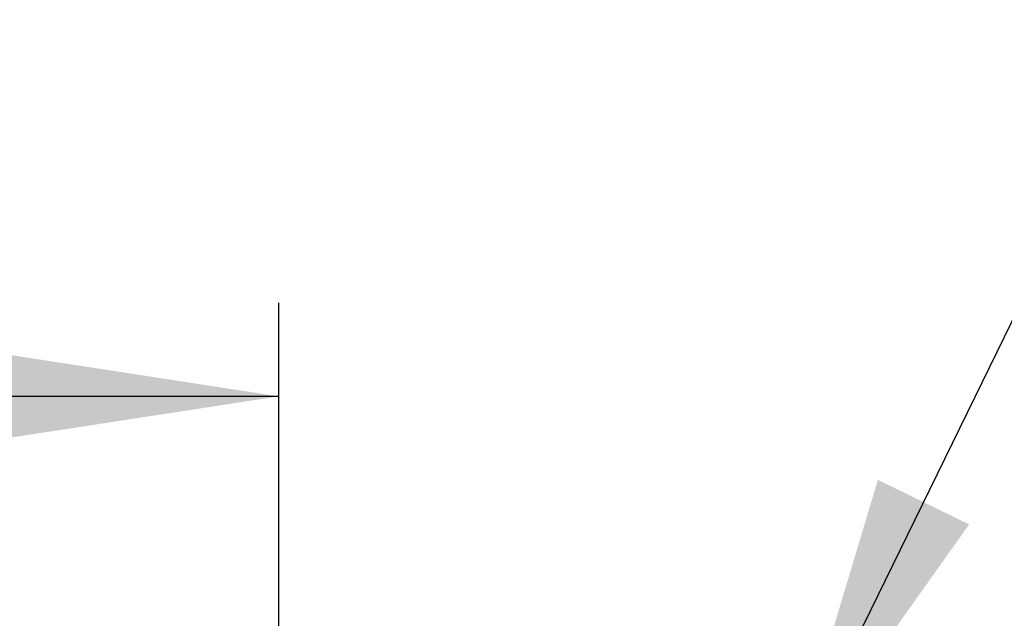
# Model space of a CAD drawing. Header units: inches. Extents: x 0.3 to 33.8, y 0.2 to 21.7.
# Tile 28 of 192: x 12.565 to 12.979, y 6.817 to 7.069. Entities that reach past the tile are written whole.
import ezdxf

# ---------------------------------------------------------------- set-up
doc = ezdxf.new("R2010")
doc.units = ezdxf.units.IN
doc.header["$MEASUREMENT"] = 0
doc.layers.add('BORDERS', color=7, linetype='Continuous')
doc.styles.add('SLDTEXTSTYLE0', font='TXT', dxfattribs={"width": 0.75})
doc.dimstyles.new('SLDDIMSTYLE0', dxfattribs={"dimtxt": 0.1377952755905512, "dimasz": 0.13, "dimexe": 0, "dimexo": 0.0625, "dimgap": 0.0344488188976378, "dimtad": 1, "dimdec": 3, "dimlfac": 10, "dimrnd": 1e-09, "dimzin": 4, "dimdsep": 46, "dimtxsty": 'SLDTEXTSTYLE0', "dimsah": 1, "dimcen": 0.09, "dimadec": 0, "dimazin": 1, "dimtfac": 1, "dimtdec": 3, "dimtofl": 0, "dimtmove": 0, "dimatfit": 3, "dimfxl": 0, "dimfrac": 2, "dimtolj": 1, "dimtzin": 12, "dimarcsym": 0})
doc.dimstyles.new('SLDDIMSTYLE4', dxfattribs={"dimtxt": 0.1377952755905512, "dimasz": 0.13, "dimexe": 0, "dimexo": 0.0625, "dimgap": 0.0344488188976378, "dimtad": 1, "dimdec": 3, "dimlfac": 10, "dimrnd": 1e-09, "dimzin": 4, "dimdsep": 46, "dimtxsty": 'SLDTEXTSTYLE0', "dimblk1": 'NONE', "dimsah": 1, "dimcen": 0, "dimadec": 0, "dimazin": 1, "dimtfac": 1, "dimtdec": 3, "dimtmove": 0, "dimatfit": 3, "dimldrblk": 'NONE', "dimfxl": 0, "dimfrac": 2, "dimtolj": 1, "dimtzin": 12, "dimarcsym": 0})
doc.dimstyles.new('SLDDIMSTYLE5', dxfattribs={"dimtxt": 0.18, "dimasz": 0.13, "dimexe": 0, "dimexo": 0.0625, "dimgap": 0, "dimtad": 0, "dimtih": 1, "dimtoh": 1, "dimdec": 0, "dimrnd": 1e-09, "dimzin": 0, "dimdsep": 46, "dimtxsty": 'Standard', "dimsah": 1, "dimcen": 0.09, "dimadec": 0, "dimazin": 0, "dimtfac": 0.13, "dimtdec": 0, "dimtofl": 0, "dimtmove": 0, "dimatfit": 3, "dimfxl": 0, "dimfrac": 2, "dimtolj": 1, "dimtzin": 0, "dimarcsym": 0})

# ---------------------------------------------------------------- blocks, each defined once
blk = doc.blocks.new('_D_6')
at = {"layer": 'BORDERS'}
for p, q in [((11.6167451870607, 7.335277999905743), (11.57476068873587, 7.335277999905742)), ((11.57476068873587, 7.335277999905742), (11.57476068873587, 7.116528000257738)), ((11.92219138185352, 7.335277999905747), (11.96417588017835, 7.335277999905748)), ((11.96417588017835, 7.335277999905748), (11.96417588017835, 7.116528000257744)), ((11.57476068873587, 7.116528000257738), (11.6167451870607, 7.116528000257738)), ((11.96417588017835, 7.116528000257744), (11.92219138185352, 7.116528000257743)), ((12.22406499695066, 6.81603745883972), (12.22406499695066, 6.949731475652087)), ((12.67406499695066, 6.634787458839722), (12.67406499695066, 6.949731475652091)), ((12.22406499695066, 6.91036139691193), (11.48186848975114, 6.910361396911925)), ((12.67406499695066, 6.910361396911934), (12.22406499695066, 6.91036139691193))]:
    blk.add_line(p, q, dxfattribs=at)
for points in [[(12.22406499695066, 6.91036139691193), (12.35406499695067, 6.890361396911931), (12.35406499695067, 6.93036139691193)], [(12.67406499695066, 6.910361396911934), (12.54406499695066, 6.930361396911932), (12.54406499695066, 6.890361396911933)]]:
    blk.add_solid(points, dxfattribs=at)
at = {"layer": 'BORDERS', "char_height": 0.1377952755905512, "attachment_point": 1, "style": 'SLDTEXTSTYLE0'}
for s, insert in [('114', (11.6167451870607, 7.294155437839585)), ('4.500', (11.54038362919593, 7.087988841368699))]:
    blk.add_mtext(s, dxfattribs=dict(at, insert=insert))
blk = doc.blocks.new('_D_7')
at = {"layer": 'BORDERS'}
for p, q in [((13.47224824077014, 7.052674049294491), (13.43026374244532, 7.052674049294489)), ((13.43026374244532, 7.052674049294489), (13.43026374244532, 6.833924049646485)), ((13.67587904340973, 7.052674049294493), (13.71786354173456, 7.052674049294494)), ((13.71786354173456, 7.052674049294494), (13.71786354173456, 6.833924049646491)), ((13.43026374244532, 6.833924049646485), (13.47224824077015, 6.833924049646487)), ((13.71786354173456, 6.833924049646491), (13.67587904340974, 6.833924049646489)), ((12.76406499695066, 6.595417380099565), (12.58406499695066, 6.595417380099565)), ((12.76406499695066, 6.595417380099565), (13.90705453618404, 6.595417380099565))]:
    blk.add_line(p, q, dxfattribs=at)
blk.add_solid([(12.76406499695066, 6.595417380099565), (12.89406499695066, 6.575417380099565), (12.89406499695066, 6.615417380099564)], dxfattribs=at)
at = {"layer": 'BORDERS', "char_height": 0.1377952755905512, "attachment_point": 1, "style": 'SLDTEXTSTYLE0'}
for s, insert in [('46', (13.47224824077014, 7.011551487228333)), ('%%c', (13.24107272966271, 6.764811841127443)), ('1.800', (13.44888522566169, 6.764811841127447))]:
    blk.add_mtext(s, dxfattribs=dict(at, insert=insert))
blk = doc.blocks.new('_None')

msp = doc.modelspace()

# ---------------------------------------------------------------- dimensions: what is measured, and where the dimension line sits
at = {"layer": 'BORDERS'}
dim = msp.add_linear_dim(base=(12.22406499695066, 6.910361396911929), p1=(12.67406499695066, 6.595417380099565), p2=(12.22406499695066, 6.776667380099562), angle=3.39259166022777e-13, dimstyle='SLDDIMSTYLE0', dxfattribs=at)
dim.commit()
dim.dimension.update_dxf_attribs({"geometry": '_D_6', "text_midpoint": (11.76946828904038, 6.910361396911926), "dimtype": 160})
dim = msp.add_diameter_dim_2p(p1=(12.58406499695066, 6.595417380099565), p2=(12.76406499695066, 6.595417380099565), dimstyle='SLDDIMSTYLE4', dxfattribs=at)
dim.commit()
dim.dimension.update_dxf_attribs({"geometry": '_D_7', "text_midpoint": (13.60513090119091, 6.595417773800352), "dimtype": 163})

# ---------------------------------------------------------------- leaders
msp.add_leader([(12.88831499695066, 6.749067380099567), (13.23638861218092, 7.461077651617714)], dimstyle='SLDDIMSTYLE5', dxfattribs=at)

doc.saveas('drawing.dxf')
